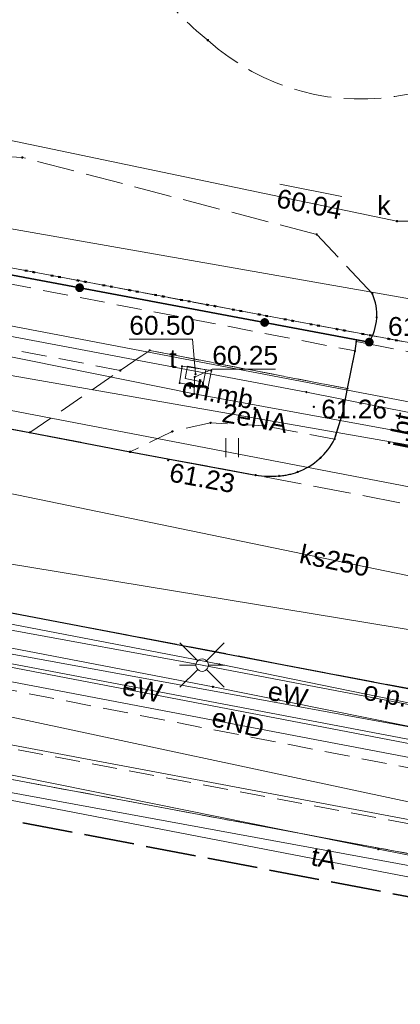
# Model space of a CAD drawing. Header units: millimetres. Extents: x 6421400 to 6424255, y 5791334 to 5793836.
# Tile 70 of 101: x 6422758 to 6422773, y 5792904 to 5792943. Entities that reach past the tile are written whole.
import ezdxf
from ezdxf.enums import TextEntityAlignment as Align

# ---------------------------------------------------------------- set-up
doc = ezdxf.new("R2010")
doc.units = ezdxf.units.MM
for name, pattern in [('KROPK2', [1, 0.05, -0.95]), ('PRZER1-1', [1, 0.5, -0.5]), ('PRZER2-1', [1.5, 1, -0.5]), ('PRZER3-1', [2, 1.5, -0.5]), ('PRZER4-1', [2.5, 2, -0.5])]:
    doc.linetypes.add(name, pattern=pattern)
doc.layers.get('0').update_dxf_attribs({"color": 252})
for name, color, linetype, lineweight in [('GESDZI', 252, 'Continuous', 18), ('GESJAE', 252, 'Continuous', 35), ('GESUZY', 252, 'Continuous', 18), ('GSLKOG', 252, 'Continuous', 25), ('GSLKOU', 252, 'Continuous', 18), ('GSLKRW', 252, 'Continuous', 25), ('GSLRIN', 252, 'Continuous', 18), ('GSLRIN_O', 252, 'Continuous', 18), ('GSPPRB', 252, 'Continuous', 18), ('GSSKOA', 252, 'Continuous', 18), ('GSSKOA_O', 252, 'Continuous', 18), ('GSSKOD', 252, 'Continuous', 18), ('GSSKOD_O', 252, 'Continuous', 18), ('GSSUTR', 252, 'Continuous', 18), ('GULCNP', 252, 'Continuous', 18), ('GULENN', 252, 'Continuous', 18), ('GULENN_O', 252, 'Continuous', 18), ('GULEWN', 252, 'Continuous', 18), ('GULEWN_O', 252, 'Continuous', 18), ('GULGPI', 252, 'Continuous', 18), ('GULKDP', 252, 'Continuous', 18), ('GULKSP', 252, 'Continuous', 18), ('GULKSP_O', 252, 'Continuous', 18), ('GULTPR', 252, 'Continuous', 18), ('GULTPR_O', 252, 'Continuous', 18), ('GULWOP', 252, 'Continuous', 18), ('GUPISL', 252, 'Continuous', 18), ('GUPKSD_O', 252, 'Continuous', 18), ('GUPTWZ', 252, 'Continuous', 13), ('GUPTWZ_O', 252, 'Continuous', 13), ('GUSIKP', 252, 'Continuous', 18), ('GZLTOK', 252, 'Continuous', 25)]:
    doc.layers.add(name, color=color, linetype=linetype, lineweight=lineweight)
for name, color, linetype in [('GSPWPS', 252, 'Continuous'), ('GSPWPS_O', 252, 'Continuous'), ('GUPKSH', 252, 'Continuous'), ('GUPKSH_O', 252, 'Continuous'), ('GUPTSH', 252, 'Continuous'), ('GUPTSH_O', 252, 'Continuous'), ('xref', 252, 'Continuous')]:
    doc.layers.add(name, color=color, linetype=linetype)
doc.styles.add('Arial', font='arial.ttf')

# ---------------------------------------------------------------- blocks, each defined once
blk = doc.blocks.new('GSSUTR1')
at = {"color": 0}
for points in [[(0.36165, 0.25666), (-0.38835, 0.25666)], [(-0.38835, -0.24334), (0.36165, -0.24334)]]:
    blk.add_lwpolyline(points, dxfattribs=at)
blk = doc.blocks.new('GSLKOG2')
blk.add_hatch(color=0).paths.add_polyline_path([(0, 0.175), (-0.045293, 0.169037), (-0.0875, 0.151554), (-0.123744, 0.123744), (-0.151554, 0.0875), (-0.169037, 0.045293), (-0.175, 0), (-0.169037, -0.045293), (-0.151554, -0.0875), (-0.123744, -0.123744), (-0.0875, -0.151554), (-0.045293, -0.169037), (0, -0.175), (0.045293, -0.169037), (0.0875, -0.151554), (0.123744, -0.123744), (0.151554, -0.0875), (0.169037, -0.045293), (0.175, 0), (0.169037, 0.045293), (0.151554, 0.0875), (0.123744, 0.123744), (0.0875, 0.151554), (0.045293, 0.169037)])
blk = doc.blocks.new('GSLKOG1')
blk.add_hatch(color=0).paths.add_polyline_path([(0, 0.175), (-0.045293, 0.169037), (-0.0875, 0.151554), (-0.123744, 0.123744), (-0.151554, 0.0875), (-0.169037, 0.045293), (-0.175, 0), (-0.169037, -0.045293), (-0.151554, -0.0875), (-0.123744, -0.123744), (-0.0875, -0.151554), (-0.045293, -0.169037), (0, -0.175), (0.045293, -0.169037), (0.0875, -0.151554), (0.123744, -0.123744), (0.151554, -0.0875), (0.169037, -0.045293), (0.175, 0), (0.169037, 0.045293), (0.151554, 0.0875), (0.123744, 0.123744), (0.0875, 0.151554), (0.045293, 0.169037)])
blk = doc.blocks.new('GSPWPS1')
blk.add_hatch(color=0).paths.add_polyline_path([(0, 0.045), (-0.011647, 0.043467), (-0.0225, 0.038971), (-0.03182, 0.03182), (-0.038971, 0.0225), (-0.043467, 0.011647), (-0.045, 0), (-0.043467, -0.011647), (-0.038971, -0.0225), (-0.03182, -0.03182), (-0.0225, -0.038971), (-0.011647, -0.043467), (0, -0.045), (0.011647, -0.043467), (0.0225, -0.038971), (0.03182, -0.03182), (0.038971, -0.0225), (0.043467, -0.011647), (0.045, 0), (0.043467, 0.011647), (0.038971, 0.0225), (0.03182, 0.03182), (0.0225, 0.038971), (0.011647, 0.043467)])
blk = doc.blocks.new('GUPTSH1')
blk.add_hatch(color=0).paths.add_polyline_path([(0, 0.045), (-0.011647, 0.043467), (-0.0225, 0.038971), (-0.03182, 0.03182), (-0.038971, 0.0225), (-0.043467, 0.011647), (-0.045, 0), (-0.043467, -0.011647), (-0.038971, -0.0225), (-0.03182, -0.03182), (-0.0225, -0.038971), (-0.011647, -0.043467), (0, -0.045), (0.011647, -0.043467), (0.0225, -0.038971), (0.03182, -0.03182), (0.038971, -0.0225), (0.043467, -0.011647), (0.045, 0), (0.043467, 0.011647), (0.038971, 0.0225), (0.03182, 0.03182), (0.0225, 0.038971), (0.011647, 0.043467)])
blk = doc.blocks.new('GUPKSH1')
blk.add_hatch(color=0).paths.add_polyline_path([(0, 0.045), (-0.011647, 0.043467), (-0.0225, 0.038971), (-0.03182, 0.03182), (-0.038971, 0.0225), (-0.043467, 0.011647), (-0.045, 0), (-0.043467, -0.011647), (-0.038971, -0.0225), (-0.03182, -0.03182), (-0.0225, -0.038971), (-0.011647, -0.043467), (0, -0.045), (0.011647, -0.043467), (0.0225, -0.038971), (0.03182, -0.03182), (0.038971, -0.0225), (0.043467, -0.011647), (0.045, 0), (0.043467, 0.011647), (0.038971, 0.0225), (0.03182, 0.03182), (0.0225, 0.038971), (0.011647, 0.043467)])
blk = doc.blocks.new('GUPISL1_2')
at = {"color": 0}
for points in [[(-0.176777, 0.176777), (-0.883883, 0.883883)], [(0, 0.25), (0, 0.9)], [(0.176777, 0.176777), (0.883883, 0.883883)], [(-0.176777, -0.176777), (-0.883883, -0.883883)], [(0, -0.25), (0, -0.9)], [(0.176777, -0.176777), (0.883883, -0.883883)]]:
    blk.add_lwpolyline(points, dxfattribs=at)
blk.add_lwpolyline([(0.25, 0), (0.241481, -0.064705), (0.216506, -0.125), (0.176777, -0.176777), (0.125, -0.216506), (0.064705, -0.241481), (0, -0.25), (-0.064705, -0.241481), (-0.125, -0.216506), (-0.176777, -0.176777), (-0.216506, -0.125), (-0.241481, -0.064705), (-0.25, 0), (-0.241481, 0.064705), (-0.216506, 0.125), (-0.176777, 0.176777), (-0.125, 0.216506), (-0.064705, 0.241481), (0, 0.25), (0.064705, 0.241481), (0.125, 0.216506), (0.176777, 0.176777), (0.216506, 0.125), (0.241481, 0.064705)], close=True, dxfattribs=at)
blk = doc.blocks.new('GUPTWZ1_3')
at = {"color": 0}
blk.add_lwpolyline([(0.375, -0.25), (-0.375, -0.25), (-0.375, 0.25), (0.375, 0.25)], close=True, dxfattribs=at)
blk = doc.blocks.new('GSPPRB0')
at = {"color": 0, "lineweight": 18}
blk.add_lwpolyline([(-0.007955, 0.0225), (0.007955, 0.0225), (0.0225, 0.007955), (0.0225, -0.007955), (0.007955, -0.0225), (-0.007955, -0.0225), (-0.0225, -0.007955), (-0.0225, 0.007955)], close=True, dxfattribs=at)
blk = doc.blocks.new('G$CC51CC4AD')
at = {"layer": 'GESDZI', "linetype": 'Continuous', "lineweight": 18, "elevation": 10.3}
for points in [[(6422777.73, 5793015.07), (6422771.955, 5793016.727), (6422747.509, 5793023.757), (6422741.66, 5792993.11), (6422728.351, 5792938.363), (6422777.25, 5792929.18), (6422781.92, 5792933.25)], [(6422642.952, 5792933.93), (6422795.341, 5792905.438), (6422794.841, 5792915.278), (6422794.32, 5792925.538), (6422794.3, 5792925.978), (6422777.25, 5792929.18), (6422728.351, 5792938.363), (6422705.292, 5792942.694), (6422703.851, 5792937.564), (6422700.612, 5792926.733), (6422669.746, 5792933.046), (6422642.302, 5792938.67), (6422639.362, 5792936.67), (6422638.343, 5792930.71)], [(6422795.341, 5792905.438), (6422908.081, 5792885.793), (6422911.194, 5792830.604), (6422917.26, 5792719.89), (6422863.06, 5792716.73), (6422822.73, 5792724.17), (6422811.63, 5792724.79), (6422810.34, 5792698.25), (6422801.082, 5792696.382), (6422784.98, 5792698.5), (6422786.28, 5792726.3), (6422688.8, 5792730.98), (6422628.77, 5792742.38), (6422626.228, 5792743.45), (6422630.461, 5792804.26), (6422635.086, 5792870.721), (6422635.545, 5792889.65), (6422641.575, 5792889.501), (6422641.844, 5792899.611), (6422635.964, 5792905.63), (6422636.303, 5792918.88), (6422638.343, 5792930.71), (6422642.952, 5792933.93)]]:
    blk.add_lwpolyline(points, close=True, dxfattribs=at)
at = {"layer": 'GESJAE', "linetype": 'KROPK2', "lineweight": 50, "elevation": 10.3}
for points in [[(6422907.81, 5792890.473), (6422840.351, 5792905.8), (6422794.841, 5792915.278), (6422794.32, 5792925.538), (6422794.3, 5792925.978), (6422777.25, 5792929.18), (6422728.351, 5792938.363), (6422705.292, 5792942.694), (6422677.181, 5792947.972), (6422669.801, 5792949.352), (6422646.821, 5792953.661), (6422642.643, 5792954.401), (6422632.881, 5792956.46), (6422632.062, 5792952.02), (6422630.082, 5792941.18), (6422628.613, 5792932.83), (6422626.333, 5792919.86), (6422625.845, 5792899.88), (6422625.595, 5792889.89), (6422625.205, 5792873.874), (6422593.676, 5792883.938), (6422561.056, 5792894.346), (6422502.866, 5792912.922), (6422491.896, 5792913.762)], [(6422491.896, 5792913.762), (6422502.866, 5792912.922), (6422561.056, 5792894.346), (6422593.676, 5792883.938), (6422625.205, 5792873.874), (6422625.595, 5792889.89), (6422625.845, 5792899.88), (6422626.333, 5792919.86), (6422628.613, 5792932.83), (6422630.082, 5792941.18), (6422632.062, 5792952.02), (6422632.881, 5792956.46), (6422642.643, 5792954.401), (6422646.821, 5792953.661), (6422669.801, 5792949.352), (6422677.181, 5792947.972), (6422705.292, 5792942.694), (6422728.351, 5792938.363), (6422777.25, 5792929.18), (6422794.3, 5792925.978), (6422794.32, 5792925.538), (6422794.841, 5792915.278), (6422840.351, 5792905.8), (6422907.81, 5792890.473)]]:
    blk.add_lwpolyline(points, dxfattribs=at)
at = {"layer": 'GESUZY', "linetype": 'PRZER1-1', "lineweight": 18, "elevation": 10.18}
for points in [[(6422777.25, 5792929.18), (6422728.351, 5792938.363), (6422741.66, 5792993.11), (6422747.509, 5793023.757), (6422771.955, 5793016.727), (6422777.73, 5793015.07), (6422781.92, 5792933.25)], [(6422750.482, 5792703.054), (6422711.322, 5792708.222), (6422624.574, 5792719.673), (6422626.228, 5792743.45), (6422630.461, 5792804.26), (6422635.086, 5792870.721), (6422635.545, 5792889.65), (6422641.575, 5792889.501), (6422641.844, 5792899.611), (6422635.964, 5792905.63), (6422636.303, 5792918.88), (6422638.343, 5792930.71), (6422642.952, 5792933.93), (6422691.625, 5792924.83), (6422795.341, 5792905.438), (6422908.081, 5792885.793), (6422911.194, 5792830.604), (6422917.26, 5792719.89), (6422810.34, 5792698.25), (6422801.082, 5792696.382)]]:
    blk.add_lwpolyline(points, close=True, dxfattribs=at)
for points in [[(6422638.343, 5792930.71), (6422642.952, 5792933.93), (6422691.625, 5792924.83), (6422795.341, 5792905.438), (6422908.081, 5792885.793)], [(6422907.81, 5792890.473), (6422840.351, 5792905.8), (6422794.841, 5792915.278), (6422794.32, 5792925.538), (6422794.3, 5792925.978), (6422777.25, 5792929.18), (6422728.351, 5792938.363), (6422727.793, 5792938.468), (6422717.419, 5792940.416), (6422710.031, 5792941.804), (6422705.292, 5792942.694), (6422701.86, 5792943.338), (6422683.709, 5792946.746), (6422677.181, 5792947.972), (6422669.801, 5792949.352), (6422646.821, 5792953.661), (6422642.643, 5792954.401), (6422632.881, 5792956.46)]]:
    blk.add_lwpolyline(points, dxfattribs=at)
at = {"layer": 'GSLKOG', "linetype": 'Continuous', "lineweight": 35, "elevation": 10.18}
blk.add_lwpolyline([(6422771.998, 5792929.89), (6422726.808, 5792938.37)], dxfattribs=at)
at = {"layer": 'GSLKOU', "linetype": 'PRZER3-1', "lineweight": 18, "elevation": 10.18}
blk.add_lwpolyline([(6422770.311, 5793001.624), (6422774.848, 5793001.912, 0.147897), (6422773.496, 5793005.117, 0.191874), (6422766.172, 5793008.322, 0.29785), (6422761.458, 5793005.478), (6422760.952, 5793002.956), (6422765.714, 5793002.979), (6422767.699, 5792946.424), (6422763.235, 5792946.256, 0.13297), (6422763.446, 5792944.161, 0.073586), (6422765.566, 5792941.922, 0.24144), (6422773.549, 5792939.775, 0.298922), (6422777.586, 5792942.802), (6422778.041, 5792944.684), (6422773.382, 5792944.83)], format="xyb", close=True, dxfattribs=at)
blk.add_lwpolyline([(6422772.123, 5792931.818), (6422769.906, 5792934.18), (6422758.178, 5792937.246), (6422756.569, 5792937.325), (6422753.077, 5792937.309), (6422751.69, 5792972.426), (6422750.397, 5792974.46), (6422736.156, 5792975.201), (6422726.808, 5792938.37)], dxfattribs=at)
at = {"layer": 'GSLKRW', "linetype": 'Continuous', "lineweight": 25, "elevation": 10.18}
for points in [[(6422694.651, 5792944.551), (6422695.541, 5792941.264), (6422698.02, 5792938.457), (6422700.415, 5792940.324), (6422712.636, 5792937.97), (6422713.447, 5792934.724), (6422721.013, 5792933.255), (6422725.588, 5792932.381), (6422758.481, 5792926.291), (6422762.473, 5792925.518), (6422767.475, 5792924.59, 0.066435), (6422768.399, 5792924.56, 0.071365), (6422769.146, 5792924.719, 0.188581), (6422770.619, 5792926.027), (6422770.952, 5792927.071), (6422771.13, 5792928.038), (6422771.433, 5792929.539), (6422771.486, 5792929.912)], [(6422771.998, 5792929.89, 0.242116), (6422772.123, 5792931.818)]]:
    blk.add_lwpolyline(points, format="xyb", dxfattribs=at)
blk.add_lwpolyline([(6422749.093, 5792920.746), (6422786.62, 5792913.59), (6422798.2, 5792911.35), (6422799.83, 5792910.54), (6422800.99, 5792909.41), (6422802.22, 5792907.4), (6422802.67, 5792905.16), (6422802.11, 5792900.58)], dxfattribs=at)
at = {"layer": 'GSLRIN', "linetype": 'Continuous', "lineweight": 18, "elevation": 10.1}
blk.add_lwpolyline([(6422750.068, 5792918.858), (6422794.833, 5792910.666)], dxfattribs=at)
at = {"layer": 'GSSKOA', "linetype": 'PRZER3-1', "lineweight": 18, "elevation": 10.18}
for points in [[(6422749.093, 5792920.746), (6422795.088, 5792912.002), (6422798.098, 5792911.426), (6422799.485, 5792910.681), (6422801.579, 5792908.682), (6422802.444, 5792906.755), (6422802.754, 5792905.089), (6422802.07, 5792900.44)], [(6422779.113, 5792922.363), (6422767.475, 5792924.59), (6422762.473, 5792925.518), (6422758.481, 5792926.291), (6422725.588, 5792932.381)]]:
    blk.add_lwpolyline(points, dxfattribs=at)
blk.add_lwpolyline([(6422767.475, 5792924.59, 0.066435), (6422768.399, 5792924.56, 0.071365), (6422769.146, 5792924.719, 0.188581), (6422770.619, 5792926.027), (6422770.952, 5792927.071), (6422771.13, 5792928.038), (6422771.433, 5792929.539), (6422771.486, 5792929.912), (6422776.593, 5792928.921), (6422776.511, 5792928.56), (6422776.214, 5792927.056), (6422775.961, 5792925.75), (6422775.979, 5792924.974, 0.098035), (6422776.247, 5792924.022, 0.196733), (6422778.018, 5792922.6), (6422779.113, 5792922.363)], format="xyb", close=True, dxfattribs=at)
at = {"layer": 'GSSKOD', "linetype": 'PRZER2-1', "lineweight": 18, "elevation": 10.18}
for points in [[(6422726.128, 5792935.672), (6422725.588, 5792932.381), (6422721.013, 5792933.255), (6422720.541, 5792936.444), (6422712.636, 5792937.97), (6422700.415, 5792940.324), (6422698.02, 5792938.457), (6422695.541, 5792941.264), (6422694.651, 5792944.551), (6422702.735, 5792943.012), (6422704.139, 5792948.639), (6422709.939, 5792947.472), (6422708.247, 5792941.911), (6422721.396, 5792939.45), (6422726.808, 5792938.37), (6422756.057, 5792932.525), (6422771.433, 5792929.539), (6422771.13, 5792928.038), (6422763.251, 5792929.56), (6422762.08, 5792928.759), (6422755.57, 5792930.023)], [(6422758.481, 5792926.291), (6422762.08, 5792928.759), (6422763.251, 5792929.56), (6422771.13, 5792928.038), (6422770.952, 5792927.071), (6422770.619, 5792926.027), (6422767.848, 5792926.554), (6422765.675, 5792926.676), (6422764.148, 5792926.33), (6422762.473, 5792925.518)], [(6422727.193, 5792896.009), (6422731.479, 5792918.668), (6422785.5, 5792908.44), (6422801.21, 5792905.47), (6422800.53, 5792900.94), (6422797.633, 5792882.775)]]:
    blk.add_lwpolyline(points, close=True, dxfattribs=at)
blk.add_lwpolyline([(6422802.11, 5792900.58), (6422802.67, 5792905.16), (6422802.22, 5792907.4), (6422800.99, 5792909.41), (6422795.08, 5792910.54), (6422794.98, 5792910.11), (6422794.67, 5792908.9), (6422785.93, 5792910.51), (6422749.526, 5792917.627)], dxfattribs=at)
at = {"layer": 'GSSUTR', "linetype": 'PRZER2-1', "lineweight": 18, "elevation": 10.06}
blk.add_lwpolyline([(6422762.473, 5792925.518), (6422767.475, 5792924.59, 0.066435), (6422768.399, 5792924.56, 0.071365), (6422769.146, 5792924.719, 0.188581), (6422770.619, 5792926.027), (6422767.848, 5792926.554), (6422765.675, 5792926.676), (6422764.148, 5792926.33)], format="xyb", close=True, dxfattribs=at)
at = {"layer": 'GULCNP', "linetype": 'Continuous', "lineweight": 18, "elevation": 10.18}
blk.add_lwpolyline([(6422888.745, 5792904.364), (6422889.051, 5792906.855), (6422842.212, 5792914.138), (6422807.368, 5792921.061), (6422751.434, 5792931.737), (6422733.935, 5792935.065), (6422715.564, 5792938.663)], dxfattribs=at)
at = {"layer": 'GULENN', "linetype": 'Continuous', "lineweight": 18, "elevation": 10.18}
for points in [[(6422822.86, 5792900.92), (6422823.09, 5792906.01), (6422813.7, 5792907.54), (6422799.91, 5792910.01), (6422797.09, 5792910.55), (6422796.49, 5792911.07), (6422793.3, 5792911.69), (6422765.34, 5792917.02), (6422749.69, 5792919.89)], [(6422718.795, 5792956), (6422715.335, 5792935.969), (6422819.553, 5792917.749)], [(6422806.549, 5792859.335), (6422804.342, 5792859.504), (6422804.777, 5792862.662), (6422816.436, 5792907.713), (6422818.137, 5792914.742), (6422820.612, 5792923.35), (6422716.312, 5792941.686), (6422697.793, 5792945.204), (6422686.069, 5792947.042), (6422678.053, 5792948.733)], [(6422766.026, 5792917.055), (6422736.52, 5792922.731), (6422714.857, 5792927.257), (6422680.38, 5792933.932)], [(6422827.091, 5792903.139), (6422816.635, 5792905.746), (6422812.728, 5792901.601), (6422800.396, 5792904.423), (6422799.874, 5792908.251), (6422789.081, 5792910.358), (6422787.409, 5792910.707), (6422750.9, 5792917.66), (6422749.715, 5792916.934), (6422739.396, 5792918.613), (6422738.688, 5792919.88), (6422724.876, 5792922.181), (6422704.432, 5792926.354), (6422703.482, 5792925.784), (6422692.472, 5792927.873), (6422691.972, 5792928.763), (6422691.322, 5792928.762)], [(6422798.98, 5792883.057), (6422801.888, 5792900.945), (6422802.2, 5792904.888), (6422801.469, 5792906.564), (6422800.586, 5792907.964), (6422799.081, 5792909.521), (6422797.679, 5792910.299), (6422795.211, 5792911.22), (6422792.91, 5792911.56), (6422766.026, 5792917.055)]]:
    blk.add_lwpolyline(points, dxfattribs=at)
at = {"layer": 'GULEWN', "linetype": 'Continuous', "lineweight": 18, "elevation": 10.18}
for points in [[(6422806.363, 5792858.332), (6422804.896, 5792858.582), (6422807.812, 5792876.051), (6422810.015, 5792886.333), (6422813.991, 5792905.919), (6422812.521, 5792906.339), (6422799.821, 5792908.868), (6422744.741, 5792919.426), (6422738.741, 5792920.555), (6422704.582, 5792926.944), (6422691.912, 5792929.303), (6422673.292, 5792932.702), (6422662.792, 5792934.332), (6422660.862, 5792935.241), (6422637.662, 5792939.67)], [(6422806.281, 5792857.89), (6422802.651, 5792858.506), (6422803.572, 5792862.911), (6422812.695, 5792906.784), (6422793.227, 5792910.615), (6422765.777, 5792916.154), (6422736.316, 5792921.815), (6422714.755, 5792926.203), (6422679.405, 5792933.015), (6422659.746, 5792936.691), (6422624.08, 5792942.221), (6422591.77, 5792949.174), (6422571.27, 5792953.392), (6422517.643, 5792965.752), (6422502.955, 5792969.447), (6422444.132, 5792981.346)]]:
    blk.add_lwpolyline(points, dxfattribs=at)
at = {"layer": 'GULGPI', "linetype": 'Continuous', "lineweight": 18, "elevation": 10.18}
blk.add_lwpolyline([(6422638.486, 5792939.898), (6422639.138, 5792940.71), (6422638.725, 5792938.549), (6422710.267, 5792924.894), (6422710.492, 5792926.072), (6422732.062, 5792921.955), (6422792.59, 5792910.443), (6422801.69, 5792908.614), (6422882.201, 5792892.942)], dxfattribs=at)
at = {"layer": 'GULKDP', "linetype": 'Continuous', "lineweight": 18, "elevation": 10.18}
blk.add_lwpolyline([(6422709.259, 5792925.596), (6422750.649, 5792916.456), (6422779.658, 5792910.277), (6422804.83, 5792906.35)], dxfattribs=at)
at = {"layer": 'GULKSP', "linetype": 'Continuous', "lineweight": 18, "elevation": 10.18}
for points in [[(6422726.47, 5792944.414), (6422726.97, 5792944.37), (6422773.1, 5792934.71), (6422773.595, 5792934.709)], [(6422786.962, 5792917.812), (6422754.274, 5792924.563), (6422723.424, 5792931.09), (6422724.783, 5792937.557)], [(6422797.581, 5792906.348), (6422753.195, 5792914.69), (6422719.699, 5792921.087), (6422682.399, 5792928.147), (6422661.279, 5792932.149), (6422646.576, 5792935.061)]]:
    blk.add_lwpolyline(points, dxfattribs=at)
at = {"layer": 'GULTPR', "linetype": 'Continuous', "lineweight": 18, "elevation": 10.18}
for points in [[(6422647.864, 5793012.078), (6422642.009, 5792990.14), (6422634.141, 5792956.59), (6422632.951, 5792954.074), (6422647.92, 5792949.74), (6422655.111, 5792949.131), (6422681.406, 5792944.106), (6422683.251, 5792943.753), (6422718.841, 5792936.794), (6422745.151, 5792931.836), (6422765.021, 5792927.827), (6422792.5, 5792922.808), (6422797.36, 5792922.08), (6422797.98, 5792921.97)], [(6422714.496, 5792938.277), (6422737.909, 5792933.86), (6422769.495, 5792927.898), (6422787.737, 5792924.285), (6422782.376, 5792903.919), (6422778.295, 5792888.075), (6422776.125, 5792880.002)], [(6422777.618, 5792879.859), (6422778.521, 5792894.652), (6422781.608, 5792907.556), (6422781.017, 5792907.664), (6422683.885, 5792925.498), (6422673.061, 5792928.015), (6422665.608, 5792929.763), (6422637.486, 5792934.406), (6422630.589, 5792936.166), (6422626.759, 5792937.421)], [(6422784.061, 5792907.377), (6422772.365, 5792909.685), (6422753.098, 5792913.579), (6422733.043, 5792917.801), (6422705.582, 5792922.955), (6422675.684, 5792928.629), (6422661.252, 5792931.806), (6422638.615, 5792936.269)], [(6422765.021, 5792927.827), (6422765.042, 5792928.498)], [(6422775.114, 5792865.554), (6422777.67, 5792894.553), (6422779.942, 5792907.353), (6422672.695, 5792928.048)], [(6422779.761, 5792917.422), (6422729.515, 5792925.685), (6422729.022, 5792925.767)]]:
    blk.add_lwpolyline(points, dxfattribs=at)
at = {"layer": 'GULWOP', "linetype": 'Continuous', "lineweight": 18, "elevation": 10.18}
blk.add_lwpolyline([(6422639.542, 5792949.49), (6422640.002, 5792949.42), (6422676.341, 5792942.632), (6422713.68, 5792935.61), (6422713.761, 5792935.604), (6422790.551, 5792920.869)], dxfattribs=at)
at = {"layer": 'GUPKSH_O', "linetype": 'Continuous', "lineweight": 13, "elevation": 10.8, "flags": 128}
blk.add_lwpolyline([(6422768.435, 5792936.179), (6422770.907, 5792935.694)], dxfattribs=at)
at = {"layer": 'GUPTSH_O', "linetype": 'Continuous', "lineweight": 13, "elevation": 10.8, "flags": 128}
for points in [[(6422765.074, 5792928.612), (6422764.959, 5792930.014), (6422762.439, 5792930.014)], [(6422765.042, 5792928.498), (6422765.745, 5792928.816), (6422768.265, 5792928.816)]]:
    blk.add_lwpolyline(points, dxfattribs=at)
at = {"layer": 'GUSIKP', "linetype": 'Continuous', "lineweight": 18, "elevation": 10.22}
blk.add_lwpolyline([(6422765.571, 5792928.047), (6422764.441, 5792928.266), (6422764.541, 5792928.926), (6422765.71, 5792928.757)], close=True, dxfattribs=at)
at = {"layer": 'GZLTOK', "linetype": 'PRZER4-1', "lineweight": 35, "elevation": 10.18}
blk.add_lwpolyline([(6422799.639, 5792898.996), (6422800.01, 5792903.63), (6422785.598, 5792906.194), (6422779.806, 5792906.592), (6422753.611, 5792911.624), (6422734.068, 5792915.379), (6422721.776, 5792917.743), (6422714.491, 5792919.148), (6422711.309, 5792920.223), (6422683.865, 5792925.319), (6422673.326, 5792927.116), (6422660.271, 5792926.23), (6422650.486, 5792927.801), (6422647.281, 5792907.187), (6422644.506, 5792887.673)], dxfattribs=at)
at = {"layer": 'GSLKOG', "linetype": 'Continuous', "lineweight": 25, "rotation": 169.3717249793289}
for name, p in [('GSLKOG2', (6422760.46, 5792932.055, 10.18)), ('GSLKOG2', (6422760.46, 5792932.055, 10.18)), ('GSLKOG2', (6422767.831, 5792930.672, 10.18)), ('GSLKOG2', (6422767.831, 5792930.672, 10.18)), ('GSLKOG1', (6422771.998, 5792929.89, 10.18))]:
    blk.add_blockref(name, p, dxfattribs=at)
at = {"layer": 'GSPPRB', "linetype": 'Continuous', "lineweight": 18, "rotation": 90}
for p in [(6422765.566, 5792941.922, 10.28), (6422758.178, 5792937.246, 10.28), (6422773.1, 5792934.71, 10.28), (6422769.906, 5792934.18, 10.28), (6422772.123, 5792931.818, 10.28), (6422772.296, 5792930.875, 10.28), (6422771.486, 5792929.912, 10.28), (6422771.998, 5792929.89, 10.28), (6422763.251, 5792929.56, 10.28), (6422771.433, 5792929.539, 10.28), (6422762.08, 5792928.759, 10.28), (6422764.541, 5792928.926, 10.28), (6422765.71, 5792928.757, 10.28), (6422764.441, 5792928.266, 10.28), (6422765.571, 5792928.047, 10.28), (6422769.495, 5792927.898, 10.28), (6422771.13, 5792928.038, 10.28), (6422765.021, 5792927.827, 10.28), (6422770.952, 5792927.071, 10.28), (6422758.481, 5792926.291, 10.28), (6422764.148, 5792926.33, 10.28), (6422765.675, 5792926.676, 10.28), (6422767.848, 5792926.554, 10.28), (6422770.619, 5792926.027, 10.28), (6422762.473, 5792925.518, 10.28), (6422770.053, 5792925.277, 10.28), (6422769.146, 5792924.719, 10.28), (6422767.475, 5792924.59, 10.28), (6422768.399, 5792924.56, 10.28), (6422766.026, 5792917.055, 10.28), (6422765.777, 5792916.154, 10.28), (6422772.365, 5792909.685, 10.28)]:
    blk.add_blockref('GSPPRB0', p, dxfattribs=at)
at = {"layer": 'GSPWPS', "linetype": 'Continuous', "lineweight": 5, "rotation": 90}
for p in [(6422771.998, 5792929.89, 10.2), (6422769.79, 5792927.31, 10.2), (6422763.989, 5792925.185, 10.2)]:
    blk.add_blockref('GSPWPS1', p, dxfattribs=at)
at = {"layer": 'GSSUTR', "linetype": 'Continuous', "lineweight": 18, "rotation": 90}
blk.add_blockref('GSSUTR1', (6422766.546, 5792925.695, 10.06), dxfattribs=at)
at = {"layer": 'GUPISL', "linetype": 'Continuous', "lineweight": 18, "rotation": 90}
blk.add_blockref('GUPISL1_2', (6422765.34, 5792917.02, 10.24), dxfattribs=at)
at = {"layer": 'GUPKSH', "linetype": 'Continuous', "lineweight": 5, "rotation": 90}
blk.add_blockref('GUPKSH1', (6422773.095, 5792934.71, 10.24), dxfattribs=at)
at = {"layer": 'GUPTSH', "linetype": 'Continuous', "lineweight": 5, "rotation": 90}
for p in [(6422765.042, 5792928.498, 10.24), (6422765.074, 5792928.612, 10.24)]:
    blk.add_blockref('GUPTSH1', p, dxfattribs=at)
at = {"layer": 'GUPTWZ', "linetype": 'Continuous', "lineweight": 13, "rotation": 348.9853885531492}
blk.add_blockref('GUPTWZ1_3', (6422765.074, 5792928.612, 10.25), dxfattribs=at)
at = {"layer": 'GSLRIN_O', "linetype": 'Continuous', "lineweight": 0, "style": 'Arial'}
blk.add_text('o.p.', height=0.75, rotation=349.6293, dxfattribs=at).set_placement((6422772.586, 5792915.5, 10.8), align=Align.CENTER)
at = {"layer": 'GSPWPS_O', "linetype": 'Continuous', "lineweight": 0, "style": 'Arial'}
for s, rotation, p in [('61.32', 360, (6422772.748, 5792930.14, 10.8)), ('61.26', 360, (6422770.085, 5792926.847, 10.8)), ('61.23', 349.4897, (6422763.987, 5792924.349, 10.8))]:
    blk.add_text(s, height=0.75, rotation=rotation, dxfattribs=at).set_placement(p)
at = {"layer": 'GSSKOA_O', "linetype": 'Continuous', "lineweight": 0, "style": 'Arial'}
blk.add_text('j.bt.', height=0.75, rotation=78.5873, dxfattribs=at).set_placement((6422773.662, 5792926.445, 10.8), align=Align.CENTER)
at = {"layer": 'GSSKOD_O', "linetype": 'Continuous', "lineweight": 0, "style": 'Arial'}
blk.add_text('ch.mb.', height=0.75, rotation=349.0667, dxfattribs=at).set_placement((6422766.031, 5792927.46, 10.8), align=Align.CENTER)
at = {"layer": 'GULENN_O', "linetype": 'Continuous', "lineweight": 0, "style": 'Arial'}
for s, rotation, p in [('2eNA', 350.0834, (6422767.379, 5792926.489, 10.8)), ('eND', 346.0573, (6422766.682, 5792914.358, 10.8))]:
    blk.add_text(s, height=0.75, rotation=rotation, dxfattribs=at).set_placement(p, align=Align.CENTER)
at = {"layer": 'GULEWN_O', "linetype": 'Continuous', "lineweight": 0, "style": 'Arial'}
for rotation, p in [(347.7007, (6422762.871, 5792915.683, 10.8)), (347.5098, (6422768.673, 5792915.491, 10.8))]:
    blk.add_text('eW', height=0.75, rotation=rotation, dxfattribs=at).set_placement(p, align=Align.CENTER)
at = {"layer": 'GULKSP_O', "linetype": 'Continuous', "lineweight": 0, "style": 'Arial'}
blk.add_text('ks250', height=0.75, rotation=348.3312, dxfattribs=at).set_placement((6422770.542, 5792920.82, 10.8), align=Align.CENTER)
at = {"layer": 'GULTPR_O', "linetype": 'Continuous', "lineweight": 0, "style": 'Arial'}
for s, rotation, p in [('t', 88.2075, (6422765.406, 5792928.151, 10.8)), ('tA', 349.1446, (6422770.12, 5792908.965, 10.8))]:
    blk.add_text(s, height=0.75, rotation=rotation, dxfattribs=at).set_placement(p, align=Align.CENTER)
at = {"layer": 'GUPKSD_O', "linetype": 'Continuous', "lineweight": 0, "style": 'Arial'}
blk.add_text('k', height=0.75, rotation=360, dxfattribs=at).set_placement((6422772.845, 5792934.959, 10.8), align=Align.RIGHT)
at = {"layer": 'GUPKSH_O', "linetype": 'Continuous', "lineweight": 0, "style": 'Arial'}
blk.add_text('60.04', height=0.75, rotation=348.9071, dxfattribs=at).set_placement((6422768.257, 5792935.273, 10.8))
at = {"layer": 'GUPTSH_O', "linetype": 'Continuous', "lineweight": 0, "style": 'Arial'}
for s, p in [('60.50', (6422762.439, 5792930.186, 10.8)), ('60.25', (6422765.745, 5792928.988, 10.8))]:
    blk.add_text(s, height=0.75, rotation=360, dxfattribs=at).set_placement(p)
at = {"layer": 'GUPTWZ_O', "linetype": 'Continuous', "lineweight": 0, "style": 'Arial'}
blk.add_text('t', height=0.75, rotation=360, dxfattribs=at).set_placement((6422764.324, 5792928.862, 10.8), align=Align.RIGHT)

msp = doc.modelspace()

# ---------------------------------------------------------------- block references
at = {"layer": 'xref'}
msp.add_blockref('G$CC51CC4AD', (0, 0), dxfattribs=at)

doc.saveas('drawing.dxf')
